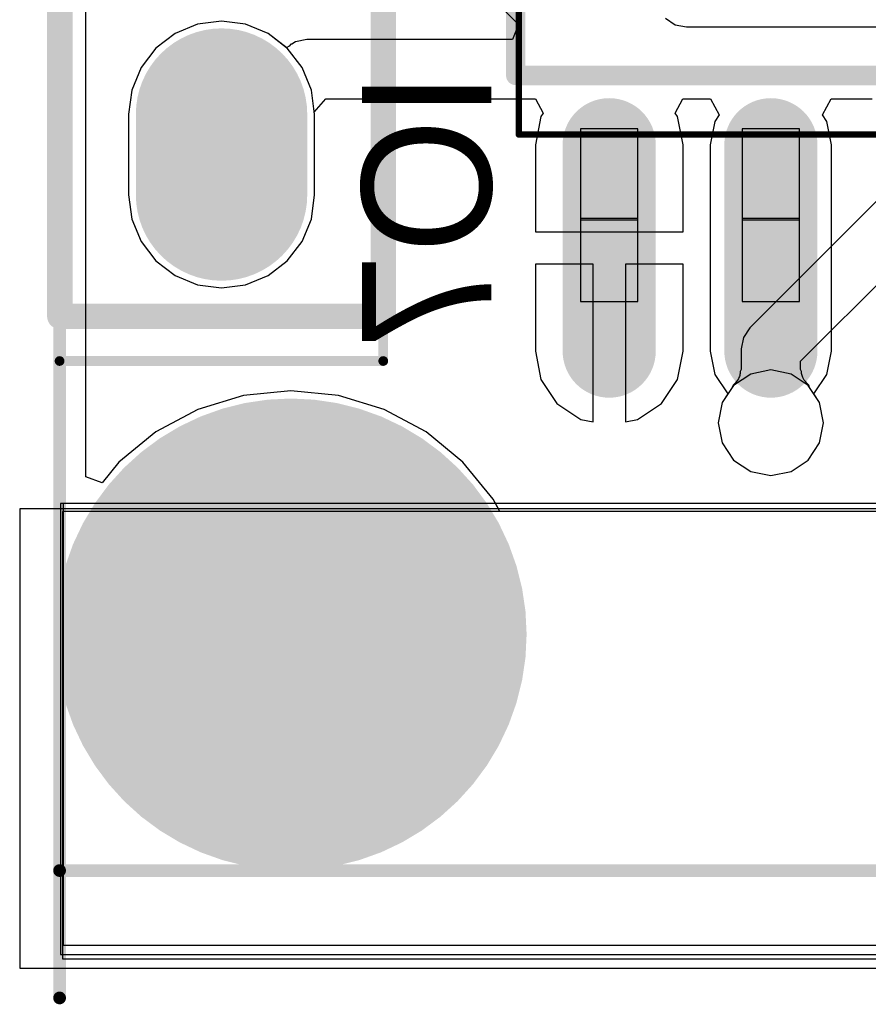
# Model space of a CAD drawing. Header units: millimetres. Extents: x 0 to 11.7, y 0 to 8.3.
# Tile 2 of 46: x 4.893 to 5.155, y 2.619 to 2.923. Entities that reach past the tile are written whole.
import ezdxf

# ---------------------------------------------------------------- set-up
doc = ezdxf.new("R2010")
doc.units = ezdxf.units.MM
doc.header["$MEASUREMENT"] = 0
for name, color, linetype in [('BottomLayer', 5, 'Continuous'), ('BottomOverlay', 54, 'Continuous'), ('BottomPaste', 16, 'Continuous'), ('BottomSolder', 6, 'Continuous'), ('ConnectLayer', 7, 'Continuous'), ('KeepOutLayer', 6, 'Continuous'), ('Mechanical15', 56, 'Continuous'), ('Mechanical6', 56, 'Continuous'), ('MidLayer1', 16, 'Continuous'), ('MidLayer2', 76, 'Continuous'), ('MultiLayer', 9, 'Continuous'), ('PadHoleLayer', 156, 'Continuous'), ('TopLayer', 1, 'Continuous'), ('TopOverlay', 2, 'Continuous'), ('TopSolder', 216, 'Continuous')]:
    doc.layers.add(name, color=color, linetype=linetype)

# ---------------------------------------------------------------- blocks, each defined once
blk = doc.blocks.new('SOIC_8_L5_3_W5_3_P1_27_LS8_0_BL_B_1')
at = {"layer": 'BottomLayer', "const_width": 0.0248}
for points in [[(-0.15837, 0.06426), (-0.09459, 0.06426)], [(0.11959, 0.06426), (0.18337, 0.06426)], [(-0.15837, 0.01426), (-0.09459, 0.01426)], [(0.11959, 0.01426), (0.18337, 0.01426)], [(-0.15837, -0.03574), (-0.09459, -0.03574)], [(0.11959, -0.03574), (0.18337, -0.03574)], [(-0.15837, -0.08574), (-0.09459, -0.08574)], [(0.11959, -0.08574), (0.18337, -0.08574)]]:
    blk.add_lwpolyline(points, dxfattribs=at)
at = {"layer": 'BottomLayer', "const_width": 0.0124}
for points in [[(-0.16457, 0.06426, 1), (-0.15217, 0.06426, 1)], [(-0.10079, 0.06426, 1), (-0.08839, 0.06426, 1)], [(0.11339, 0.06426, 1), (0.12579, 0.06426, 1)], [(0.17717, 0.06426, 1), (0.18957, 0.06426, 1)], [(-0.16457, 0.01426, 1), (-0.15217, 0.01426, 1)], [(-0.10079, 0.01426, 1), (-0.08839, 0.01426, 1)], [(0.11339, 0.01426, 1), (0.12579, 0.01426, 1)], [(0.17717, 0.01426, 1), (0.18957, 0.01426, 1)], [(-0.16457, -0.03574, 1), (-0.15217, -0.03574, 1)], [(-0.10079, -0.03574, 1), (-0.08839, -0.03574, 1)], [(0.11339, -0.03574, 1), (0.12579, -0.03574, 1)], [(0.17717, -0.03574, 1), (0.18957, -0.03574, 1)], [(-0.16457, -0.08574, 1), (-0.15217, -0.08574, 1)], [(-0.10079, -0.08574, 1), (-0.08839, -0.08574, 1)], [(0.11339, -0.08574, 1), (0.12579, -0.08574, 1)], [(0.17717, -0.08574, 1), (0.18957, -0.08574, 1)]]:
    blk.add_lwpolyline(points, format="xyb", close=True, dxfattribs=at)
at = {"layer": 'BottomOverlay', "const_width": 0.006}
for points in [[(-0.07318, 0.09314), (0.09819, 0.09314)], [(-0.07318, 0.09314), (-0.07318, -0.11463)], [(0.09819, 0.09314), (0.09819, -0.11463)], [(-0.07318, -0.11463), (0.09819, -0.11463)]]:
    blk.add_lwpolyline(points, dxfattribs=at)
at = {"layer": 'BottomOverlay'}
for points, const_width in [([(-0.07468, 0.09314, 1), (-0.07168, 0.09314, 1)], 0.003), ([(-0.07468, 0.09314, 1), (-0.07168, 0.09314, 1)], 0.003), ([(0.09669, 0.09314, 1), (0.09969, 0.09314, 1)], 0.003), ([(0.09669, 0.09314, 1), (0.09969, 0.09314, 1)], 0.003), ([(-0.03765, -0.08574, 1), (-0.04947, -0.08574, 1)], 0.01181), ([(-0.05242, -0.08574, 1), (-0.04651, -0.08574, 1)], 0.00591), ([(-0.0406, -0.08574, 1), (-0.03469, -0.08574, 1)], 0.00591), ([(-0.0832, -0.1137, 1), (-0.09502, -0.1137, 1)], 0.01181), ([(-0.09798, -0.1137, 1), (-0.09207, -0.1137, 1)], 0.00591), ([(-0.08616, -0.1137, 1), (-0.08025, -0.1137, 1)], 0.00591), ([(-0.07468, -0.11463, 1), (-0.07168, -0.11463, 1)], 0.003), ([(-0.07468, -0.11463, 1), (-0.07168, -0.11463, 1)], 0.003), ([(0.09669, -0.11463, 1), (0.09969, -0.11463, 1)], 0.003), ([(0.09669, -0.11463, 1), (0.09969, -0.11463, 1)], 0.003)]:
    blk.add_lwpolyline(points, format="xyb", close=True, dxfattribs=dict(at, const_width=const_width))
at = {"layer": 'BottomPaste', "const_width": 0.0248}
for points in [[(-0.15837, 0.06426), (-0.09459, 0.06426)], [(0.11959, 0.06426), (0.18337, 0.06426)], [(-0.15837, 0.01426), (-0.09459, 0.01426)], [(0.11959, 0.01426), (0.18337, 0.01426)], [(-0.15837, -0.03574), (-0.09459, -0.03574)], [(0.11959, -0.03574), (0.18337, -0.03574)], [(-0.15837, -0.08574), (-0.09459, -0.08574)], [(0.11959, -0.08574), (0.18337, -0.08574)]]:
    blk.add_lwpolyline(points, dxfattribs=at)
at = {"layer": 'BottomPaste', "const_width": 0.0124}
for points in [[(-0.16457, 0.06426, 1), (-0.15217, 0.06426, 1)], [(-0.10079, 0.06426, 1), (-0.08839, 0.06426, 1)], [(0.11339, 0.06426, 1), (0.12579, 0.06426, 1)], [(0.17717, 0.06426, 1), (0.18957, 0.06426, 1)], [(-0.16457, 0.01426, 1), (-0.15217, 0.01426, 1)], [(-0.10079, 0.01426, 1), (-0.08839, 0.01426, 1)], [(0.11339, 0.01426, 1), (0.12579, 0.01426, 1)], [(0.17717, 0.01426, 1), (0.18957, 0.01426, 1)], [(-0.16457, -0.03574, 1), (-0.15217, -0.03574, 1)], [(-0.10079, -0.03574, 1), (-0.08839, -0.03574, 1)], [(0.11339, -0.03574, 1), (0.12579, -0.03574, 1)], [(0.17717, -0.03574, 1), (0.18957, -0.03574, 1)], [(-0.16457, -0.08574, 1), (-0.15217, -0.08574, 1)], [(-0.10079, -0.08574, 1), (-0.08839, -0.08574, 1)], [(0.11339, -0.08574, 1), (0.12579, -0.08574, 1)], [(0.17717, -0.08574, 1), (0.18957, -0.08574, 1)]]:
    blk.add_lwpolyline(points, format="xyb", close=True, dxfattribs=at)
at = {"layer": 'BottomSolder', "const_width": 0.0288}
for points in [[(-0.15837, 0.06426), (-0.09459, 0.06426)], [(0.11959, 0.06426), (0.18337, 0.06426)], [(-0.15837, 0.01426), (-0.09459, 0.01426)], [(0.11959, 0.01426), (0.18337, 0.01426)], [(-0.15837, -0.03574), (-0.09459, -0.03574)], [(0.11959, -0.03574), (0.18337, -0.03574)], [(-0.15837, -0.08574), (-0.09459, -0.08574)], [(0.11959, -0.08574), (0.18337, -0.08574)]]:
    blk.add_lwpolyline(points, dxfattribs=at)
at = {"layer": 'BottomSolder', "const_width": 0.0144}
for points in [[(-0.16557, 0.06426, 1), (-0.15117, 0.06426, 1)], [(-0.10179, 0.06426, 1), (-0.08739, 0.06426, 1)], [(0.11239, 0.06426, 1), (0.12679, 0.06426, 1)], [(0.17617, 0.06426, 1), (0.19057, 0.06426, 1)], [(-0.16557, 0.01426, 1), (-0.15117, 0.01426, 1)], [(-0.10179, 0.01426, 1), (-0.08739, 0.01426, 1)], [(0.11239, 0.01426, 1), (0.12679, 0.01426, 1)], [(0.17617, 0.01426, 1), (0.19057, 0.01426, 1)], [(-0.16557, -0.03574, 1), (-0.15117, -0.03574, 1)], [(-0.10179, -0.03574, 1), (-0.08739, -0.03574, 1)], [(0.11239, -0.03574, 1), (0.12679, -0.03574, 1)], [(0.17617, -0.03574, 1), (0.19057, -0.03574, 1)], [(-0.16557, -0.08574, 1), (-0.15117, -0.08574, 1)], [(-0.10179, -0.08574, 1), (-0.08739, -0.08574, 1)], [(0.11239, -0.08574, 1), (0.12679, -0.08574, 1)], [(0.17617, -0.08574, 1), (0.19057, -0.08574, 1)]]:
    blk.add_lwpolyline(points, format="xyb", close=True, dxfattribs=at)
at = {"layer": 'Mechanical15'}
for p, q in [((-0.14301, 0.07312), (-0.14301, 0.0554)), ((-0.11742, 0.07312), (-0.14301, 0.07312)), ((-0.11781, 0.07312), (-0.11781, 0.0554)), ((-0.08966, 0.07312), (-0.11781, 0.07312)), ((-0.11742, 0.0554), (-0.11742, 0.07312)), ((-0.08966, 0.0554), (-0.08966, 0.07312)), ((0.11467, 0.0554), (0.11467, 0.07312)), ((0.11467, 0.07312), (0.14282, 0.07312)), ((0.14242, 0.0554), (0.14242, 0.07312)), ((0.14242, 0.07312), (0.16802, 0.07312)), ((0.14282, 0.07312), (0.14282, 0.0554)), ((0.16802, 0.07312), (0.16802, 0.0554)), ((-0.14301, 0.0554), (-0.11742, 0.0554)), ((-0.11781, 0.0554), (-0.08966, 0.0554)), ((0.14282, 0.0554), (0.11467, 0.0554)), ((0.16802, 0.0554), (0.14242, 0.0554)), ((-0.14301, 0.02312), (-0.14301, 0.0054)), ((-0.11742, 0.02312), (-0.14301, 0.02312)), ((-0.11781, 0.02312), (-0.11781, 0.0054)), ((-0.08966, 0.02312), (-0.11781, 0.02312)), ((-0.11742, 0.0054), (-0.11742, 0.02312)), ((-0.08966, 0.0054), (-0.08966, 0.02312)), ((0.11467, 0.0054), (0.11467, 0.02312)), ((0.11467, 0.02312), (0.14282, 0.02312)), ((0.14242, 0.0054), (0.14242, 0.02312)), ((0.14242, 0.02312), (0.16802, 0.02312)), ((0.14282, 0.02312), (0.14282, 0.0054)), ((0.16802, 0.02312), (0.16802, 0.0054)), ((-0.14301, 0.0054), (-0.11742, 0.0054)), ((-0.11781, 0.0054), (-0.08966, 0.0054)), ((0.14282, 0.0054), (0.11467, 0.0054)), ((0.16802, 0.0054), (0.14242, 0.0054)), ((-0.14301, -0.02688), (-0.14301, -0.0446)), ((-0.11742, -0.02688), (-0.14301, -0.02688)), ((-0.11781, -0.02688), (-0.11781, -0.0446)), ((-0.08966, -0.02688), (-0.11781, -0.02688)), ((-0.11742, -0.0446), (-0.11742, -0.02688)), ((-0.08966, -0.0446), (-0.08966, -0.02688)), ((0.11467, -0.0446), (0.11467, -0.02688)), ((0.11467, -0.02688), (0.14282, -0.02688)), ((0.14242, -0.0446), (0.14242, -0.02688)), ((0.14242, -0.02688), (0.16802, -0.02688)), ((0.14282, -0.02688), (0.14282, -0.0446)), ((0.16802, -0.02688), (0.16802, -0.0446)), ((-0.14301, -0.0446), (-0.11742, -0.0446)), ((-0.11781, -0.0446), (-0.08966, -0.0446)), ((0.14282, -0.0446), (0.11467, -0.0446)), ((0.16802, -0.0446), (0.14242, -0.0446)), ((-0.14301, -0.07688), (-0.14301, -0.0946)), ((-0.11742, -0.07688), (-0.14301, -0.07688)), ((-0.11781, -0.07688), (-0.11781, -0.0946)), ((-0.08966, -0.07688), (-0.11781, -0.07688)), ((-0.11742, -0.0946), (-0.11742, -0.07688)), ((-0.08966, -0.0946), (-0.08966, -0.07688)), ((0.11467, -0.0946), (0.11467, -0.07688)), ((0.11467, -0.07688), (0.14282, -0.07688)), ((0.14242, -0.0946), (0.14242, -0.07688)), ((0.14242, -0.07688), (0.16802, -0.07688)), ((0.14282, -0.07688), (0.14282, -0.0946)), ((0.16802, -0.07688), (0.16802, -0.0946)), ((-0.14301, -0.0946), (-0.11742, -0.0946)), ((-0.11781, -0.0946), (-0.08966, -0.0946)), ((0.14282, -0.0946), (0.11467, -0.0946)), ((0.16802, -0.0946), (0.14242, -0.0946)), ((-0.14419, -0.11154), (-0.14281, -0.11016)), ((-0.14419, -0.1135), (-0.14419, -0.11154)), ((-0.14281, -0.11016), (-0.14085, -0.11016)), ((-0.14085, -0.11016), (-0.13947, -0.11154)), ((-0.13947, -0.11154), (-0.13947, -0.1135)), ((-0.14281, -0.11488), (-0.14419, -0.1135)), ((-0.14085, -0.11488), (-0.14281, -0.11488)), ((-0.13947, -0.1135), (-0.14085, -0.11488))]:
    blk.add_line(p, q, dxfattribs=at)
at = {"layer": 'Mechanical15', "const_width": 0.002}
for points in [[(-0.09143, 0.09221), (0.11644, 0.09221)], [(-0.09143, 0.09221), (-0.09143, -0.1137)], [(0.11644, 0.09221), (0.11644, -0.1137)], [(-0.09143, -0.1137), (0.11644, -0.1137)]]:
    blk.add_lwpolyline(points, dxfattribs=at)
at = {"layer": 'Mechanical15', "const_width": 0.001}
for points in [[(-0.09193, 0.09221, 1), (-0.09093, 0.09221, 1)], [(-0.09193, 0.09221, 1), (-0.09093, 0.09221, 1)], [(0.11594, 0.09221, 1), (0.11694, 0.09221, 1)], [(0.11594, 0.09221, 1), (0.11694, 0.09221, 1)], [(-0.09193, -0.1137, 1), (-0.09093, -0.1137, 1)], [(-0.09193, -0.1137, 1), (-0.09093, -0.1137, 1)], [(0.11594, -0.1137, 1), (0.11694, -0.1137, 1)], [(0.11594, -0.1137, 1), (0.11694, -0.1137, 1)]]:
    blk.add_lwpolyline(points, format="xyb", close=True, dxfattribs=at)
at = {"layer": 'Mechanical6'}
for points, const_width in [([(-0.15285, -0.08574, 1), (-0.16467, -0.08574, 1)], 0.01181), ([(-0.16762, -0.08574, 1), (-0.16171, -0.08574, 1)], 0.00591), ([(-0.1558, -0.08574, 1), (-0.14989, -0.08574, 1)], 0.00591)]:
    blk.add_lwpolyline(points, format="xyb", close=True, dxfattribs=dict(at, const_width=const_width))
blk = doc.blocks.new('3_5_2_0_68')
at = {"layer": 'BottomLayer', "const_width": 0.0689}
blk.add_lwpolyline([(-0.03671, -0.0009, 1), (0.03219, -0.0009, 1)], format="xyb", close=True, dxfattribs=at)
at = {"layer": 'BottomSolder', "const_width": 0.0729}
blk.add_lwpolyline([(-0.03871, -0.0009, 1), (0.03419, -0.0009, 1)], format="xyb", close=True, dxfattribs=at)
at = {"layer": 'MidLayer1', "const_width": 0.0689}
blk.add_lwpolyline([(-0.03671, -0.0009, 1), (0.03219, -0.0009, 1)], format="xyb", close=True, dxfattribs=at)
at = {"layer": 'MidLayer2', "const_width": 0.0689}
blk.add_lwpolyline([(-0.03671, -0.0009, 1), (0.03219, -0.0009, 1)], format="xyb", close=True, dxfattribs=at)
at = {"layer": 'MultiLayer', "const_width": 0.0689}
blk.add_lwpolyline([(-0.03671, -0.0009, 1), (0.03219, -0.0009, 1)], format="xyb", close=True, dxfattribs=at)
at = {"layer": 'PadHoleLayer', "const_width": 0.03937}
blk.add_lwpolyline([(-0.02194, -0.0009, 1), (0.01743, -0.0009, 1)], format="xyb", close=True, dxfattribs=at)
at = {"layer": 'TopLayer', "const_width": 0.0689}
blk.add_lwpolyline([(-0.03671, -0.0009, 1), (0.03219, -0.0009, 1)], format="xyb", close=True, dxfattribs=at)
at = {"layer": 'TopSolder', "const_width": 0.0729}
blk.add_lwpolyline([(-0.03871, -0.0009, 1), (0.03419, -0.0009, 1)], format="xyb", close=True, dxfattribs=at)
blk = doc.blocks.new('SIP8_71')
at = {"layer": 'BottomLayer', "const_width": 0.045}
blk.add_lwpolyline([(0, -0.6875), (0, -0.7125)], dxfattribs=at)
at = {"layer": 'BottomLayer', "const_width": 0.0225}
for points in [[(-0.01125, -0.6875, 1), (0.01125, -0.6875, 1)], [(-0.01125, -0.7125, 1), (0.01125, -0.7125, 1)]]:
    blk.add_lwpolyline(points, format="xyb", close=True, dxfattribs=at)
at = {"layer": 'BottomOverlay', "const_width": 0.00787}
for points in [[(-0.05, -0.75), (-0.05, 0.05)], [(0.05, -0.75), (0.05, 0.05)], [(-0.05, -0.75), (0.05, -0.75)]]:
    blk.add_lwpolyline(points, dxfattribs=at)
at = {"layer": 'BottomOverlay', "const_width": 0.00394}
for points in [[(-0.05197, -0.75, 1), (-0.04803, -0.75, 1)], [(-0.05197, -0.75, 1), (-0.04803, -0.75, 1)], [(0.04803, -0.75, 1), (0.05197, -0.75, 1)], [(0.04803, -0.75, 1), (0.05197, -0.75, 1)]]:
    blk.add_lwpolyline(points, format="xyb", close=True, dxfattribs=at)
at = {"layer": 'BottomSolder', "const_width": 0.053}
blk.add_lwpolyline([(0, -0.6875), (0, -0.7125)], dxfattribs=at)
at = {"layer": 'BottomSolder', "const_width": 0.0265}
for points in [[(-0.01325, -0.6875, 1), (0.01325, -0.6875, 1)], [(-0.01325, -0.7125, 1), (0.01325, -0.7125, 1)]]:
    blk.add_lwpolyline(points, format="xyb", close=True, dxfattribs=at)
at = {"layer": 'MidLayer1', "const_width": 0.045}
blk.add_lwpolyline([(0, -0.6875), (0, -0.7125)], dxfattribs=at)
at = {"layer": 'MidLayer1', "const_width": 0.0225}
for points in [[(-0.01125, -0.6875, 1), (0.01125, -0.6875, 1)], [(-0.01125, -0.7125, 1), (0.01125, -0.7125, 1)]]:
    blk.add_lwpolyline(points, format="xyb", close=True, dxfattribs=at)
at = {"layer": 'MidLayer2', "const_width": 0.045}
blk.add_lwpolyline([(0, -0.6875), (0, -0.7125)], dxfattribs=at)
at = {"layer": 'MidLayer2', "const_width": 0.0225}
for points in [[(-0.01125, -0.6875, 1), (0.01125, -0.6875, 1)], [(-0.01125, -0.7125, 1), (0.01125, -0.7125, 1)]]:
    blk.add_lwpolyline(points, format="xyb", close=True, dxfattribs=at)
at = {"layer": 'MultiLayer', "const_width": 0.045}
blk.add_lwpolyline([(0, -0.6875), (0, -0.7125)], dxfattribs=at)
at = {"layer": 'MultiLayer', "const_width": 0.0225}
for points in [[(-0.01125, -0.6875, 1), (0.01125, -0.6875, 1)], [(-0.01125, -0.7125, 1), (0.01125, -0.7125, 1)]]:
    blk.add_lwpolyline(points, format="xyb", close=True, dxfattribs=at)
at = {"layer": 'PadHoleLayer', "const_width": 0.01575}
blk.add_lwpolyline([(-0.00787, -0.7, 1), (0.00787, -0.7, 1)], format="xyb", close=True, dxfattribs=at)
at = {"layer": 'TopLayer', "const_width": 0.045}
blk.add_lwpolyline([(0, -0.6875), (0, -0.7125)], dxfattribs=at)
at = {"layer": 'TopLayer', "const_width": 0.0225}
for points in [[(-0.01125, -0.6875, 1), (0.01125, -0.6875, 1)], [(-0.01125, -0.7125, 1), (0.01125, -0.7125, 1)]]:
    blk.add_lwpolyline(points, format="xyb", close=True, dxfattribs=at)
at = {"layer": 'TopSolder', "const_width": 0.053}
blk.add_lwpolyline([(0, -0.6875), (0, -0.7125)], dxfattribs=at)
at = {"layer": 'TopSolder', "const_width": 0.0265}
for points in [[(-0.01325, -0.6875, 1), (0.01325, -0.6875, 1)], [(-0.01325, -0.7125, 1), (0.01325, -0.7125, 1)]]:
    blk.add_lwpolyline(points, format="xyb", close=True, dxfattribs=at)
blk = doc.blocks.new('LCD_240_240_76')
at = {"layer": 'TopOverlay', "const_width": 0.00394}
for points in [[(-0.82024, -0.0535), (-0.82024, 1.09689)], [(-0.82024, -0.0535), (0.21303, -0.0535)]]:
    blk.add_lwpolyline(points, dxfattribs=at)
at = {"layer": 'TopOverlay', "const_width": 0.00197}
blk.add_lwpolyline([(-0.82122, -0.0535, 1), (-0.81926, -0.0535, 1)], format="xyb", close=True, dxfattribs=at)
blk.add_lwpolyline([(-0.82122, -0.0535, 1), (-0.81926, -0.0535, 1)], format="xyb", close=True, dxfattribs=at)

msp = doc.modelspace()

# ---------------------------------------------------------------- linework, layer by layer
at = {"layer": 'BottomLayer'}
for p, q in [((5.97126, 2.77337), (4.90516, 2.77337)), ((4.90516, 2.77337), (4.90516, 2.63397)), ((4.90516, 2.63397), (5.97126, 2.63397))]:
    msp.add_line(p, q, dxfattribs=at)
at = {"layer": 'ConnectLayer'}
for p, q in [((4.91297, 2.78155), (4.91297, 3.6883)), ((4.91297, 2.78155), (4.91297, 3.6883)), ((4.91297, 2.78155), (4.91297, 3.6883)), ((4.91297, 2.78155), (4.91297, 3.6883)), ((4.99617, 2.97199), (5.04679, 2.92137)), ((4.94749, 2.92144), (4.94056, 2.91857)), ((4.94749, 2.92144), (4.94056, 2.91857)), ((4.94749, 2.92144), (4.94056, 2.91857)), ((4.94749, 2.92144), (4.94056, 2.91857)), ((4.95493, 2.92242), (4.94749, 2.92144)), ((4.95493, 2.92242), (4.94749, 2.92144)), ((4.95493, 2.92242), (4.94749, 2.92144)), ((4.95493, 2.92242), (4.94749, 2.92144)), ((4.96237, 2.92144), (4.95493, 2.92242)), ((4.96237, 2.92144), (4.95493, 2.92242)), ((4.96237, 2.92144), (4.95493, 2.92242)), ((4.96237, 2.92144), (4.95493, 2.92242)), ((4.9693, 2.91857), (4.96237, 2.92144)), ((4.9693, 2.91857), (4.96237, 2.92144)), ((4.9693, 2.91857), (4.96237, 2.92144)), ((4.9693, 2.91857), (4.96237, 2.92144)), ((5.09225, 2.92328), (5.09522, 2.92129)), ((4.94056, 2.91857), (4.9346, 2.914)), ((4.94056, 2.91857), (4.9346, 2.914)), ((4.94056, 2.91857), (4.9346, 2.914)), ((4.94056, 2.91857), (4.9346, 2.914)), ((4.97526, 2.914), (4.9693, 2.91857)), ((4.97526, 2.914), (4.9693, 2.91857)), ((4.975, 2.91419), (4.9693, 2.91857)), ((4.97526, 2.914), (4.9693, 2.91857)), ((5.04679, 2.92137), (5.04488, 2.91675)), ((5.09522, 2.92129), (5.09874, 2.9206)), ((5.09874, 2.9206), (5.36391, 2.9206)), ((4.97782, 2.91605), (4.97664, 2.91526)), ((4.98133, 2.91675), (4.97782, 2.91605)), ((5.04488, 2.91675), (4.98133, 2.91675)), ((4.9346, 2.914), (4.93004, 2.90804)), ((4.9346, 2.914), (4.93004, 2.90804)), ((4.9346, 2.914), (4.93004, 2.90804)), ((4.9346, 2.914), (4.93004, 2.90804)), ((4.97509, 2.91423), (4.975, 2.91419)), ((4.97582, 2.91471), (4.97509, 2.91423)), ((4.97982, 2.90804), (4.97526, 2.914)), ((4.97982, 2.90804), (4.97526, 2.914)), ((4.97982, 2.90804), (4.97526, 2.914)), ((4.9764, 2.91527), (4.97582, 2.91471)), ((4.97664, 2.91526), (4.9764, 2.91527)), ((4.93004, 2.90804), (4.92716, 2.90111)), ((4.93004, 2.90804), (4.92716, 2.90111)), ((4.93004, 2.90804), (4.92716, 2.90111)), ((4.93004, 2.90804), (4.92716, 2.90111)), ((4.9827, 2.90111), (4.97982, 2.90804)), ((4.9827, 2.90111), (4.97982, 2.90804)), ((4.9827, 2.90111), (4.97982, 2.90804)), ((4.92716, 2.90111), (4.92618, 2.89367)), ((4.92716, 2.90111), (4.92618, 2.89367)), ((4.92716, 2.90111), (4.92618, 2.89367)), ((4.92716, 2.90111), (4.92618, 2.89367)), ((4.98368, 2.89367), (4.9827, 2.90111)), ((4.98368, 2.89367), (4.9827, 2.90111)), ((4.98368, 2.89367), (4.9827, 2.90111)), ((4.9836, 2.89422), (4.98713, 2.8984)), ((4.98713, 2.8984), (5.05204, 2.8984)), ((5.05204, 2.8984), (5.0544, 2.89399)), ((5.09521, 2.89399), (5.09757, 2.8984)), ((5.09757, 2.8984), (5.10614, 2.8984)), ((5.10614, 2.8984), (5.10882, 2.8934)), ((5.14079, 2.8934), (5.14347, 2.8984)), ((5.14347, 2.8984), (5.15615, 2.8984)), ((4.98368, 2.89367), (4.9836, 2.89422)), ((4.92618, 2.89367), (4.92618, 2.86867)), ((4.92618, 2.89367), (4.92618, 2.86867)), ((4.92618, 2.89367), (4.92618, 2.86867)), ((4.92618, 2.89367), (4.92618, 2.86867)), ((4.98368, 2.86867), (4.98368, 2.89367)), ((4.98368, 2.86867), (4.98368, 2.89367)), ((4.98368, 2.86867), (4.98368, 2.89367)), ((4.98368, 2.86867), (4.98368, 2.89367)), ((5.0537, 2.89294), (5.05197, 2.8842)), ((5.0544, 2.89399), (5.0537, 2.89294)), ((5.09591, 2.89294), (5.09521, 2.89399)), ((5.09765, 2.8842), (5.09591, 2.89294)), ((5.10747, 2.89138), (5.10604, 2.8842)), ((5.10882, 2.8934), (5.10747, 2.89138)), ((5.14214, 2.89138), (5.14079, 2.8934)), ((5.14357, 2.8842), (5.14214, 2.89138)), ((5.05197, 2.8842), (5.05197, 2.85731)), ((5.09765, 2.85731), (5.09765, 2.8842)), ((5.10604, 2.8842), (5.10604, 2.82042)), ((5.14357, 2.82042), (5.14357, 2.8842)), ((4.92618, 2.86867), (4.92716, 2.86123)), ((4.92618, 2.86867), (4.92716, 2.86123)), ((4.92618, 2.86867), (4.92716, 2.86123)), ((4.92618, 2.86867), (4.92716, 2.86123)), ((4.9827, 2.86123), (4.98368, 2.86867)), ((4.9827, 2.86123), (4.98368, 2.86867)), ((4.9827, 2.86123), (4.98368, 2.86867)), ((4.9827, 2.86123), (4.98368, 2.86867)), ((5.15777, 2.86703), (5.11832, 2.82758)), ((4.92716, 2.86123), (4.93004, 2.8543)), ((4.92716, 2.86123), (4.93004, 2.8543)), ((4.92716, 2.86123), (4.93004, 2.8543)), ((4.92716, 2.86123), (4.93004, 2.8543)), ((4.97982, 2.8543), (4.9827, 2.86123)), ((4.97982, 2.8543), (4.9827, 2.86123)), ((4.97982, 2.8543), (4.9827, 2.86123)), ((4.97982, 2.8543), (4.9827, 2.86123)), ((5.05197, 2.85731), (5.07481, 2.85731)), ((5.07481, 2.85731), (5.09765, 2.85731)), ((5.13398, 2.81729), (5.17344, 2.85674)), ((4.93004, 2.8543), (4.9346, 2.84834)), ((4.93004, 2.8543), (4.9346, 2.84834)), ((4.93004, 2.8543), (4.9346, 2.84834)), ((4.93004, 2.8543), (4.9346, 2.84834)), ((4.97526, 2.84834), (4.97982, 2.8543)), ((4.97526, 2.84834), (4.97982, 2.8543)), ((4.97526, 2.84834), (4.97982, 2.8543)), ((4.97526, 2.84834), (4.97982, 2.8543)), ((4.9346, 2.84834), (4.94056, 2.84378)), ((4.9346, 2.84834), (4.94056, 2.84378)), ((4.9346, 2.84834), (4.94056, 2.84378)), ((4.9346, 2.84834), (4.94056, 2.84378)), ((4.9693, 2.84378), (4.97526, 2.84834)), ((4.9693, 2.84378), (4.97526, 2.84834)), ((4.9693, 2.84378), (4.97526, 2.84834)), ((4.9693, 2.84378), (4.97526, 2.84834)), ((5.06981, 2.84731), (5.05197, 2.84731)), ((5.05197, 2.84731), (5.05197, 2.82042)), ((5.06981, 2.79858), (5.06981, 2.84731)), ((5.09765, 2.84731), (5.07981, 2.84731)), ((5.07981, 2.84731), (5.07981, 2.79858)), ((5.09765, 2.82042), (5.09765, 2.84731)), ((4.94056, 2.84378), (4.94749, 2.8409)), ((4.94056, 2.84378), (4.94749, 2.8409)), ((4.94056, 2.84378), (4.94749, 2.8409)), ((4.94056, 2.84378), (4.94749, 2.8409)), ((4.96237, 2.8409), (4.9693, 2.84378)), ((4.96237, 2.8409), (4.9693, 2.84378)), ((4.96237, 2.8409), (4.9693, 2.84378)), ((4.96237, 2.8409), (4.9693, 2.84378)), ((4.94749, 2.8409), (4.95493, 2.83993)), ((4.94749, 2.8409), (4.95493, 2.83993)), ((4.94749, 2.8409), (4.95493, 2.83993)), ((4.94749, 2.8409), (4.95493, 2.83993)), ((4.95493, 2.83993), (4.96237, 2.8409)), ((4.95493, 2.83993), (4.96237, 2.8409)), ((4.95493, 2.83993), (4.96237, 2.8409)), ((4.95493, 2.83993), (4.96237, 2.8409)), ((5.11832, 2.82758), (5.11633, 2.8246)), ((5.11633, 2.8246), (5.11563, 2.82109)), ((5.11563, 2.82109), (5.11563, 2.81477)), ((5.05197, 2.82042), (5.0537, 2.81168)), ((5.09591, 2.81168), (5.09765, 2.82042)), ((5.10604, 2.82042), (5.10747, 2.81324)), ((5.14214, 2.81324), (5.14357, 2.82042)), ((5.13398, 2.81477), (5.13398, 2.81729)), ((5.10747, 2.81324), (5.11152, 2.80719)), ((5.11856, 2.81334), (5.11327, 2.80981)), ((5.11856, 2.81334), (5.11327, 2.80981)), ((5.11474, 2.81189), (5.11448, 2.81149)), ((5.11494, 2.81227), (5.11474, 2.81189)), ((5.11508, 2.8126), (5.11494, 2.81227)), ((5.11518, 2.81292), (5.11508, 2.8126)), ((5.11525, 2.81321), (5.11518, 2.81292)), ((5.11529, 2.81351), (5.11525, 2.81321)), ((5.11532, 2.8141), (5.11529, 2.81351)), ((5.11563, 2.81477), (5.11532, 2.8141)), ((5.12481, 2.81459), (5.11856, 2.81334)), ((5.12481, 2.81459), (5.11856, 2.81334)), ((5.13105, 2.81334), (5.12481, 2.81459)), ((5.13105, 2.81334), (5.12481, 2.81459)), ((5.13634, 2.80981), (5.13105, 2.81334)), ((5.13634, 2.80981), (5.13105, 2.81334)), ((5.13429, 2.8141), (5.13398, 2.81477)), ((5.13432, 2.81351), (5.13429, 2.8141)), ((5.13436, 2.81321), (5.13432, 2.81351)), ((5.13443, 2.81292), (5.13436, 2.81321)), ((5.13453, 2.8126), (5.13443, 2.81292)), ((5.13468, 2.81227), (5.13453, 2.8126)), ((5.13487, 2.81189), (5.13468, 2.81227)), ((5.13513, 2.81149), (5.13487, 2.81189)), ((5.13809, 2.80719), (5.14214, 2.81324)), ((5.0537, 2.81168), (5.05866, 2.80427)), ((5.09096, 2.80427), (5.09591, 2.81168)), ((5.11327, 2.80981), (5.10973, 2.80452)), ((5.11327, 2.80981), (5.10973, 2.80452)), ((5.11282, 2.80913), (5.10973, 2.80452)), ((5.11313, 2.80992), (5.11282, 2.80913)), ((5.11375, 2.81056), (5.11313, 2.80992)), ((5.11415, 2.81104), (5.11375, 2.81056)), ((5.11448, 2.81149), (5.11415, 2.81104)), ((5.13546, 2.81104), (5.13513, 2.81149)), ((5.13587, 2.81056), (5.13546, 2.81104)), ((5.13649, 2.80992), (5.13587, 2.81056)), ((5.13988, 2.80452), (5.13634, 2.80981)), ((5.13988, 2.80452), (5.13634, 2.80981)), ((5.13679, 2.80913), (5.13649, 2.80992)), ((5.13988, 2.80452), (5.13679, 2.80913)), ((4.96169, 2.80668), (4.94757, 2.8024)), ((4.96169, 2.80668), (4.94757, 2.8024)), ((4.96169, 2.80668), (4.94757, 2.8024)), ((4.96169, 2.80668), (4.94757, 2.8024)), ((4.97637, 2.80813), (4.96169, 2.80668)), ((4.97637, 2.80813), (4.96169, 2.80668)), ((4.97637, 2.80813), (4.96169, 2.80668)), ((4.97637, 2.80813), (4.96169, 2.80668)), ((4.99106, 2.80668), (4.97637, 2.80813)), ((4.99106, 2.80668), (4.97637, 2.80813)), ((4.99106, 2.80668), (4.97637, 2.80813)), ((4.99106, 2.80668), (4.97637, 2.80813)), ((5.00517, 2.8024), (4.99106, 2.80668)), ((5.00517, 2.8024), (4.99106, 2.80668)), ((5.00517, 2.8024), (4.99106, 2.80668)), ((5.00517, 2.8024), (4.99106, 2.80668)), ((5.11152, 2.80719), (5.10973, 2.80452)), ((5.13988, 2.80452), (5.13809, 2.80719)), ((5.05866, 2.80427), (5.06607, 2.79932)), ((5.08355, 2.79932), (5.09096, 2.80427)), ((5.10973, 2.80452), (5.10849, 2.79827)), ((5.10973, 2.80452), (5.10849, 2.79827)), ((5.10973, 2.80452), (5.10849, 2.79827)), ((5.10973, 2.80452), (5.10849, 2.79827)), ((5.14112, 2.79827), (5.13988, 2.80452)), ((5.14112, 2.79827), (5.13988, 2.80452)), ((5.14112, 2.79827), (5.13988, 2.80452)), ((5.14112, 2.79827), (5.13988, 2.80452)), ((4.94757, 2.8024), (4.93456, 2.79545)), ((4.94757, 2.8024), (4.93456, 2.79545)), ((4.94757, 2.8024), (4.93456, 2.79545)), ((4.94757, 2.8024), (4.93456, 2.79545)), ((5.01819, 2.79545), (5.00517, 2.8024)), ((5.01819, 2.79545), (5.00517, 2.8024)), ((5.01819, 2.79545), (5.00517, 2.8024)), ((5.01819, 2.79545), (5.00517, 2.8024)), ((5.06607, 2.79932), (5.06981, 2.79858)), ((5.07981, 2.79858), (5.08355, 2.79932)), ((5.10849, 2.79827), (5.10973, 2.79203)), ((5.10849, 2.79827), (5.10973, 2.79203)), ((5.10849, 2.79827), (5.10973, 2.79203)), ((5.10849, 2.79827), (5.10973, 2.79203)), ((5.13988, 2.79203), (5.14112, 2.79827)), ((5.13988, 2.79203), (5.14112, 2.79827)), ((5.13988, 2.79203), (5.14112, 2.79827)), ((5.13988, 2.79203), (5.14112, 2.79827)), ((4.93456, 2.79545), (4.92316, 2.78609)), ((4.93456, 2.79545), (4.92316, 2.78609)), ((4.93456, 2.79545), (4.92316, 2.78609)), ((4.93456, 2.79545), (4.92316, 2.78609)), ((5.02959, 2.78609), (5.01819, 2.79545)), ((5.02959, 2.78609), (5.01819, 2.79545)), ((5.02959, 2.78609), (5.01819, 2.79545)), ((5.02959, 2.78609), (5.01819, 2.79545)), ((5.10973, 2.79203), (5.11327, 2.78674)), ((5.10973, 2.79203), (5.11327, 2.78674)), ((5.10973, 2.79203), (5.11327, 2.78674)), ((5.10973, 2.79203), (5.11327, 2.78674)), ((5.13634, 2.78674), (5.13988, 2.79203)), ((5.13634, 2.78674), (5.13988, 2.79203)), ((5.13634, 2.78674), (5.13988, 2.79203)), ((5.13634, 2.78674), (5.13988, 2.79203)), ((4.92316, 2.78609), (4.91797, 2.77976)), ((4.92316, 2.78609), (4.91797, 2.77976)), ((4.92316, 2.78609), (4.91797, 2.77976)), ((4.92316, 2.78609), (4.91797, 2.77976)), ((5.03895, 2.77468), (5.02959, 2.78609)), ((5.03895, 2.77468), (5.02959, 2.78609)), ((5.03895, 2.77468), (5.02959, 2.78609)), ((5.03895, 2.77468), (5.02959, 2.78609)), ((5.11327, 2.78674), (5.11856, 2.7832)), ((5.11327, 2.78674), (5.11856, 2.7832)), ((5.11327, 2.78674), (5.11856, 2.7832)), ((5.11327, 2.78674), (5.11856, 2.7832)), ((5.13105, 2.7832), (5.13634, 2.78674)), ((5.13105, 2.7832), (5.13634, 2.78674)), ((5.13105, 2.7832), (5.13634, 2.78674)), ((5.13105, 2.7832), (5.13634, 2.78674)), ((4.91797, 2.77976), (4.91297, 2.78155)), ((4.91797, 2.77976), (4.91297, 2.78155)), ((4.91797, 2.77976), (4.91297, 2.78155)), ((4.91797, 2.77976), (4.91297, 2.78155)), ((5.11856, 2.7832), (5.12481, 2.78196)), ((5.11856, 2.7832), (5.12481, 2.78196)), ((5.11856, 2.7832), (5.12481, 2.78196)), ((5.11856, 2.7832), (5.12481, 2.78196)), ((5.12481, 2.78196), (5.13105, 2.7832)), ((5.12481, 2.78196), (5.13105, 2.7832)), ((5.12481, 2.78196), (5.13105, 2.7832)), ((5.12481, 2.78196), (5.13105, 2.7832)), ((5.04098, 2.77088), (5.03895, 2.77468)), ((5.03965, 2.77337), (5.03895, 2.77468)), ((5.03965, 2.77337), (5.03895, 2.77468)), ((5.04056, 2.77167), (5.03895, 2.77468)), ((5.80095, 2.77337), (5.03965, 2.77337)), ((5.54029, 2.77337), (5.03965, 2.77337)), ((5.80005, 2.77167), (5.04056, 2.77167)), ((5.18215, 2.77088), (5.04098, 2.77088))]:
    msp.add_line(p, q, dxfattribs=at)
at = {"layer": 'KeepOutLayer', "const_width": 0.00394}
for points in [[(4.90484, 2.65988), (4.90484, 3.81027)], [(4.90484, 2.65988), (5.93811, 2.65988)]]:
    msp.add_lwpolyline(points, dxfattribs=at)
at = {"layer": 'KeepOutLayer', "const_width": 0.00197}
msp.add_lwpolyline([(4.90386, 2.65988, 1), (4.90583, 2.65988, 1)], format="xyb", close=True, dxfattribs=at)
msp.add_lwpolyline([(4.90386, 2.65988, 1), (4.90583, 2.65988, 1)], format="xyb", close=True, dxfattribs=at)
at = {"layer": 'MidLayer1'}
for p, q in [((5.97206, 2.77337), (4.90596, 2.77337)), ((4.90596, 2.77337), (4.90596, 2.63677)), ((4.90596, 2.63677), (5.97206, 2.63677))]:
    msp.add_line(p, q, dxfattribs=at)
at = {"layer": 'MidLayer2'}
for p, q in [((5.97189, 2.77088), (4.90579, 2.77088)), ((4.90579, 2.77088), (4.90579, 2.63258)), ((4.90579, 2.63258), (5.97189, 2.63258))]:
    msp.add_line(p, q, dxfattribs=at)
at = {"layer": 'TopLayer'}
for p, q in [((5.95861, 2.77167), (4.89251, 2.77167)), ((4.89251, 2.77167), (4.89251, 2.62967)), ((4.89251, 2.62967), (5.95861, 2.62967))]:
    msp.add_line(p, q, dxfattribs=at)
at = {"layer": 'TopOverlay'}
for points, const_width in [([(5.00493, 2.81736), (5.00493, 3.63117)], 0.003), ([(4.90484, 2.65988), (4.90484, 2.81736)], 0.003), ([(4.90484, 2.81736), (5.00493, 2.81736)], 0.003), ([(4.90484, 2.62051), (4.90484, 2.65988)], 0.00394), ([(4.90484, 2.65988), (5.25678, 2.6604)], 0.003)]:
    msp.add_lwpolyline(points, dxfattribs=dict(at, const_width=const_width))
for points, const_width in [([(4.90409, 2.81736, 1), (4.90559, 2.81736, 1)], 0.0015), ([(4.90409, 2.81736, 1), (4.90559, 2.81736, 1)], 0.0015), ([(5.00418, 2.81736, 1), (5.00568, 2.81736, 1)], 0.0015), ([(5.00418, 2.81736, 1), (5.00568, 2.81736, 1)], 0.0015), ([(4.90386, 2.65988, 1), (4.90583, 2.65988, 1)], 0.00197), ([(4.90409, 2.65988, 1), (4.90559, 2.65988, 1)], 0.0015), ([(4.90409, 2.65988, 1), (4.90559, 2.65988, 1)], 0.0015), ([(4.90386, 2.62051, 1), (4.90583, 2.62051, 1)], 0.00197)]:
    msp.add_lwpolyline(points, format="xyb", close=True, dxfattribs=dict(at, const_width=const_width))

# ---------------------------------------------------------------- block references
for name, p in [('LCD_240_240_76', (5.72508, 2.71338)), ('SIP8_71', (4.95493, 3.58117)), ('3_5_2_0_68', (4.97863, 2.73377))]:
    msp.add_blockref(name, p)
at = {"rotation": 90}
msp.add_blockref('SOIC_8_L5_3_W5_3_P1_27_LS8_0_BL_B_1', (5.13906, 2.97879), dxfattribs=at)

# ---------------------------------------------------------------- texts
at = {"layer": 'BottomOverlay', "text_generation_flag": 2}
msp.add_text('IO7', height=0.04, rotation=90, dxfattribs=at).set_placement((5.03831, 2.90707))

doc.saveas('drawing.dxf')
